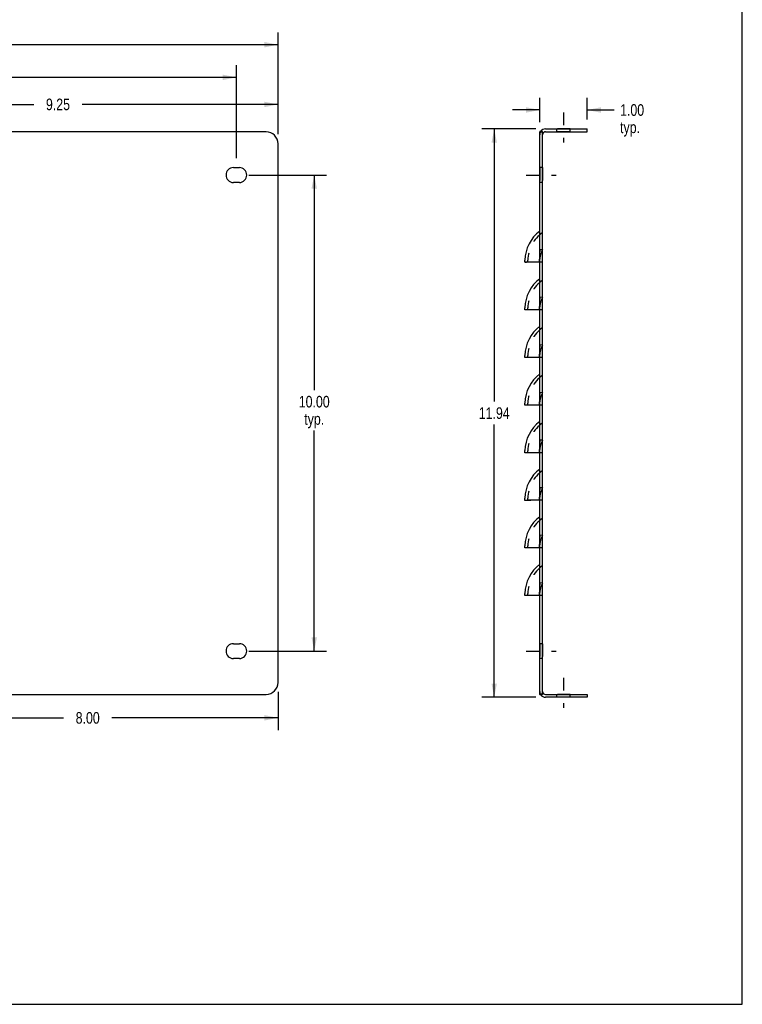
# Model space of a CAD drawing. Header units: inches. Extents: x 0 to 48.6, y 0 to 31.4.
# Tile 3 of 4: x 33.4 to 48.6, y 0 to 20.7. Entities that reach past the tile are written whole.
import ezdxf

# ---------------------------------------------------------------- set-up
doc = ezdxf.new("R2010")
doc.units = ezdxf.units.IN
doc.header["$LTSCALE"] = 2.671429
doc.header["$MEASUREMENT"] = 0
doc.linetypes.add('DASHED', pattern=[0.2, 0.1, -0.1])
doc.linetypes.add('HIDDEN', pattern=[0.2, 0.1, -0.1])
doc.layers.get('0').update_dxf_attribs({"linetype": 'CONTINUOUS'})
for name, color, linetype in [('02___PRT_ALL_AXES', 7, 'CONTINUOUS'), ('DEFAULT_2', 8, 'HIDDEN'), ('DIMENSIONS', 7, 'CONTINUOUS')]:
    doc.layers.add(name, color=color, linetype=linetype)
doc.styles.get("Standard").update_dxf_attribs({"font": 'txt', "width": 0.8})
doc.dimstyles.new('DIMSTYLE_1', dxfattribs={"dimtxt": 0.242857, "dimasz": 0.285714, "dimexe": 0.09, "dimexo": 0.07, "dimgap": 0.0425, "dimtad": 0, "dimtih": 1, "dimtoh": 1, "dimzin": 4, "dimdsep": 46, "dimtxsty": 'Standard', "dimblk": '_FILLED', "dimblk1": '_FILLED', "dimblk2": '_FILLED', "dimcen": 0.09, "dimadec": 0, "dimazin": 0, "dimtfac": 1, "dimtofl": 0, "dimtmove": 0, "dimatfit": 3, "dimldrblk": '_FILLED', "dimfxl": 0, "dimtolj": 1, "dimtzin": 4, "dimarcsym": 0})

# ---------------------------------------------------------------- blocks, each defined once
blk = doc.blocks.new('_FILLED')
at = {"color": 0, "linetype": 'ByBlock'}
blk.add_solid([(0, 0), (-1, 0.2), (-1, -0.2)], dxfattribs=at)
blk = doc.blocks.new('*D1')
at = {"layer": 'DIMENSIONS', "color": 2, "linetype": 'Continuous'}
for p, q in [((3.063, 18.278), (3.063, 20.415)), ((38.813, 18.278), (38.813, 20.415)), ((3.063, 20.158), (20.331, 20.158)), ((38.813, 20.158), (21.545, 20.158))]:
    blk.add_line(p, q, dxfattribs=at)
at = {"layer": 'DIMENSIONS', "color": 2, "linetype": 'Continuous', "xscale": 0.2857142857, "yscale": 0.2857142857, "zscale": 0.2857142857, "rotation": 180}
blk.add_blockref('_FILLED', (3.063, 20.158), dxfattribs=at)
at = {"layer": 'DIMENSIONS', "color": 2, "linetype": 'Continuous', "xscale": 0.2857142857, "yscale": 0.2857142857, "zscale": 0.2857142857}
blk.add_blockref('_FILLED', (38.813, 20.158), dxfattribs=at)
at = {"layer": 'DIMENSIONS', "color": 2, "linetype": 'Continuous', "insert": (20.938, 20.28), "char_height": 0.2429, "width": 0.97143, "attachment_point": 2, "line_spacing_factor": 0.9}
blk.add_mtext('35.75', dxfattribs=at)
blk = doc.blocks.new('*D2')
at = {"layer": 'DIMENSIONS', "color": 2, "linetype": 'Continuous'}
for p, q in [((44.233, 18.388), (43.099, 18.388)), ((43.357, 18.388), (43.357, 12.663)), ((43.357, 6.451), (43.357, 12.177)), ((44.233, 6.451), (43.099, 6.451))]:
    blk.add_line(p, q, dxfattribs=at)
at = {"layer": 'DIMENSIONS', "color": 2, "linetype": 'Continuous', "xscale": 0.2857142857, "yscale": 0.2857142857, "zscale": 0.2857142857}
for p, rotation in [((43.357, 18.388), 90), ((43.357, 6.451), 270)]:
    blk.add_blockref('_FILLED', p, dxfattribs=dict(at, rotation=rotation))
at = {"layer": 'DIMENSIONS', "color": 2, "linetype": 'Continuous', "insert": (43.357, 12.541), "char_height": 0.2429, "width": 0.97143, "attachment_point": 2, "line_spacing_factor": 0.9}
blk.add_mtext('11.94', dxfattribs=at)
blk = doc.blocks.new('*D3')
at = {"layer": 'DIMENSIONS', "color": 2, "linetype": 'Continuous'}
for p, q in [((29.563, 18.588), (29.563, 19.162)), ((38.813, 18.278), (38.813, 19.162)), ((29.563, 18.904), (33.678, 18.904)), ((38.813, 18.904), (34.698, 18.904))]:
    blk.add_line(p, q, dxfattribs=at)
at = {"layer": 'DIMENSIONS', "color": 2, "linetype": 'Continuous', "xscale": 0.2857142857, "yscale": 0.2857142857, "zscale": 0.2857142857, "rotation": 180}
blk.add_blockref('_FILLED', (29.563, 18.904), dxfattribs=at)
at = {"layer": 'DIMENSIONS', "color": 2, "linetype": 'Continuous', "xscale": 0.2857142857, "yscale": 0.2857142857, "zscale": 0.2857142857}
blk.add_blockref('_FILLED', (38.813, 18.904), dxfattribs=at)
at = {"layer": 'DIMENSIONS', "color": 2, "linetype": 'Continuous', "insert": (34.188, 19.026), "char_height": 0.2429, "width": 0.77714, "attachment_point": 2, "line_spacing_factor": 0.9}
blk.add_mtext('9.25', dxfattribs=at)
blk = doc.blocks.new('*D6')
at = {"layer": 'DIMENSIONS', "color": 2, "linetype": 'Continuous'}
for p, q in [((38.813, 6.561), (38.813, 5.761)), ((30.813, 6.251), (30.813, 5.761)), ((30.813, 6.018), (34.303, 6.018)), ((38.813, 6.018), (35.323, 6.018))]:
    blk.add_line(p, q, dxfattribs=at)
at = {"layer": 'DIMENSIONS', "color": 2, "linetype": 'Continuous', "xscale": 0.2857142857, "yscale": 0.2857142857, "zscale": 0.2857142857, "rotation": 180}
blk.add_blockref('_FILLED', (30.813, 6.018), dxfattribs=at)
at = {"layer": 'DIMENSIONS', "color": 2, "linetype": 'Continuous', "xscale": 0.2857142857, "yscale": 0.2857142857, "zscale": 0.2857142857}
blk.add_blockref('_FILLED', (38.813, 6.018), dxfattribs=at)
at = {"layer": 'DIMENSIONS', "color": 2, "linetype": 'Continuous', "insert": (34.813, 6.139), "char_height": 0.2429, "width": 0.77714, "attachment_point": 2, "line_spacing_factor": 0.9}
blk.add_mtext('8.00', dxfattribs=at)
blk = doc.blocks.new('*D7')
at = {"layer": 'DIMENSIONS', "color": 2, "linetype": 'Continuous'}
for p, q in [((44.313, 18.528), (44.313, 19.044)), ((45.313, 18.588), (45.313, 19.044)), ((44.313, 18.787), (43.742, 18.787)), ((45.313, 18.787), (45.881, 18.787))]:
    blk.add_line(p, q, dxfattribs=at)
at = {"layer": 'DIMENSIONS', "color": 2, "linetype": 'Continuous', "xscale": 0.2857142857, "yscale": 0.2857142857, "zscale": 0.2857142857}
blk.add_blockref('_FILLED', (44.313, 18.787), dxfattribs=at)
at = {"layer": 'DIMENSIONS', "color": 2, "linetype": 'Continuous', "xscale": 0.2857142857, "yscale": 0.2857142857, "zscale": 0.2857142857, "rotation": 180}
blk.add_blockref('_FILLED', (45.313, 18.787), dxfattribs=at)
at = {"layer": 'DIMENSIONS', "color": 2, "linetype": 'Continuous', "insert": (46.002, 18.908), "char_height": 0.2429, "width": 0.77714, "attachment_point": 1, "line_spacing_factor": 0.9}
blk.add_mtext('1.00\\Ptyp.', dxfattribs=at)
blk = doc.blocks.new('*D10')
at = {"layer": 'DIMENSIONS', "color": 2, "linetype": 'Continuous'}
for p, q in [((38.201, 17.42), (39.831, 17.42)), ((39.574, 17.42), (39.574, 12.903)), ((39.574, 7.42), (39.574, 12.053)), ((38.201, 7.42), (39.831, 7.42))]:
    blk.add_line(p, q, dxfattribs=at)
at = {"layer": 'DIMENSIONS', "color": 2, "linetype": 'Continuous', "xscale": 0.2857142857, "yscale": 0.2857142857, "zscale": 0.2857142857}
for p, rotation in [((39.574, 17.42), 90), ((39.574, 7.42), 270)]:
    blk.add_blockref('_FILLED', p, dxfattribs=dict(at, rotation=rotation))
at = {"layer": 'DIMENSIONS', "color": 2, "linetype": 'Continuous', "insert": (39.574, 12.781), "char_height": 0.2429, "width": 0.97143, "attachment_point": 2, "line_spacing_factor": 0.9}
blk.add_mtext('10.00\\Ptyp.', dxfattribs=at)
blk = doc.blocks.new('*D19')
at = {"color": 2, "linetype": 'Continuous'}
for p, q in [((3.938, 17.776), (3.938, 19.729)), ((37.938, 17.776), (37.938, 19.729)), ((3.938, 19.472), (20.331, 19.472)), ((37.938, 19.472), (21.545, 19.472))]:
    blk.add_line(p, q, dxfattribs=at)
at = {"color": 2, "linetype": 'Continuous', "xscale": 0.2857142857, "yscale": 0.2857142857, "zscale": 0.2857142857, "rotation": 180}
blk.add_blockref('_FILLED', (3.938, 19.472), dxfattribs=at)
at = {"color": 2, "linetype": 'Continuous', "xscale": 0.2857142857, "yscale": 0.2857142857, "zscale": 0.2857142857}
blk.add_blockref('_FILLED', (37.938, 19.472), dxfattribs=at)
at = {"color": 2, "linetype": 'Continuous', "insert": (20.938, 19.593), "char_height": 0.2429, "width": 0.97143, "attachment_point": 2, "line_spacing_factor": 0.9}
blk.add_mtext('34.00', dxfattribs=at)

msp = doc.modelspace()

# ---------------------------------------------------------------- linework, layer by layer
at = {"color": 7, "linetype": 'Continuous'}
for p, q in [((48.571, 0), (48.571, 31.429)), ((44.373, 18.328), (44.313, 18.328)), ((44.342, 18.347), (44.353, 18.338)), ((44.373, 6.511), (44.373, 18.328)), ((44.433, 18.328), (45.313, 18.328)), ((45.313, 18.328), (45.313, 18.388)), ((44.373, 6.511), (44.313, 6.511)), ((44.342, 6.493), (44.352, 6.501)), ((44.433, 6.511), (45.313, 6.511)), ((45.313, 6.511), (45.313, 6.451)), ((0, 0), (48.571, 0))]:
    msp.add_line(p, q, dxfattribs=at)
at = {"color": 3, "linetype": 'Continuous'}
for p, q in [((38.563, 18.328), (29.589, 18.328)), ((44.313, 6.511), (44.313, 18.328)), ((44.338, 18.344), (44.334, 18.341)), ((44.342, 18.347), (44.338, 18.344)), ((44.433, 18.388), (45.313, 18.388)), ((38.813, 6.761), (38.813, 18.078)), ((44.001, 15.587), (44.001, 15.631)), ((44.311, 15.588), (44.128, 15.587)), ((44.001, 14.587), (44.001, 14.631)), ((44.311, 14.588), (44.128, 14.587)), ((44.001, 13.587), (44.001, 13.631)), ((44.311, 13.588), (44.128, 13.587)), ((44.001, 12.587), (44.001, 12.631)), ((44.311, 12.588), (44.128, 12.587)), ((44.001, 11.587), (44.001, 11.631)), ((44.311, 11.588), (44.128, 11.587)), ((44.001, 10.587), (44.001, 10.631)), ((44.311, 10.588), (44.128, 10.587)), ((44.001, 9.587), (44.001, 9.631)), ((44.311, 9.588), (44.128, 9.587)), ((44.001, 8.587), (44.001, 8.631)), ((44.311, 8.588), (44.128, 8.587)), ((30.839, 6.511), (38.563, 6.511)), ((44.338, 6.496), (44.334, 6.498)), ((44.342, 6.493), (44.338, 6.496)), ((45.313, 6.451), (44.433, 6.451))]:
    msp.add_line(p, q, dxfattribs=at)
for points in [[(44.334, 18.341), (44.329, 18.339), (44.324, 18.337), (44.32, 18.335), (44.316, 18.333), (44.314, 18.331)], [(44.128, 15.587), (44.035, 15.586), (44.016, 15.586), (44.005, 15.587), (44.001, 15.587)], [(44.128, 14.587), (44.035, 14.586), (44.016, 14.586), (44.005, 14.587), (44.001, 14.587)], [(44.128, 13.587), (44.035, 13.586), (44.016, 13.586), (44.005, 13.587), (44.001, 13.587)], [(44.128, 12.587), (44.035, 12.586), (44.016, 12.586), (44.005, 12.587), (44.001, 12.587)], [(44.128, 11.587), (44.035, 11.586), (44.016, 11.586), (44.005, 11.587), (44.001, 11.587)], [(44.128, 10.587), (44.035, 10.586), (44.016, 10.586), (44.005, 10.587), (44.001, 10.587)], [(44.128, 9.587), (44.035, 9.586), (44.016, 9.586), (44.005, 9.587), (44.001, 9.587)], [(44.128, 8.587), (44.035, 8.586), (44.016, 8.586), (44.005, 8.587), (44.001, 8.587)], [(44.334, 6.498), (44.329, 6.5), (44.324, 6.502), (44.32, 6.504), (44.316, 6.506), (44.314, 6.508)]]:
    msp.add_lwpolyline(points, dxfattribs=at)
at = {"color": 7, "linetype": 'Continuous'}
for points in [[(44.388, 18.308), (44.388, 18.309), (44.386, 18.311), (44.384, 18.313), (44.381, 18.316), (44.379, 18.319), (44.376, 18.322), (44.374, 18.325)], [(44.379, 18.315), (44.38, 18.315), (44.38, 18.314), (44.379, 18.315), (44.378, 18.316)], [(44.388, 6.532), (44.388, 6.531), (44.386, 6.529), (44.384, 6.527), (44.381, 6.524), (44.379, 6.521), (44.376, 6.518), (44.374, 6.514)]]:
    msp.add_lwpolyline(points, dxfattribs=at)
at = {"color": 3, "linetype": 'Continuous'}
for centre, radius, start, end in [((38.563, 18.078), 0.25, 0, 90), ((44.433, 18.268), 0.12, 90, 146.0382), ((44.801, 15.609), 0.8, 127.5623, 178.4272), ((44.801, 14.609), 0.8, 127.5623, 178.4272), ((44.801, 13.609), 0.8, 127.5623, 178.4272), ((44.801, 12.609), 0.8, 127.5623, 178.4272), ((44.801, 11.609), 0.8, 127.5623, 178.4272), ((44.801, 10.609), 0.8, 127.5623, 178.4272), ((44.801, 9.609), 0.8, 127.5623, 178.4272), ((44.801, 8.609), 0.8, 127.5623, 178.4272), ((38.563, 6.761), 0.25, 270, 360), ((44.433, 6.571), 0.12, 213.9618, 270)]:
    msp.add_arc(centre, radius, start, end, dxfattribs=at)
at = {"color": 7, "linetype": 'Continuous'}
for centre, start, end in [((44.433, 18.268), 90, 159.6051), ((44.433, 6.571), 200.3949, 270)]:
    msp.add_arc(centre, 0.06, start, end, dxfattribs=at)
at = {"layer": '02___PRT_ALL_AXES', "color": 2, "linetype": 'DASHED'}
for p, q in [((44.813, 18.734), (44.813, 18.103)), ((44.027, 17.42), (44.659, 17.42)), ((44.027, 7.42), (44.659, 7.42)), ((44.813, 6.857), (44.813, 6.225))]:
    msp.add_line(p, q, dxfattribs=at)
at = {"layer": '02___PRT_ALL_AXES', "color": 8, "linetype": 'HIDDEN'}
for p, q in [((44.673, 18.328), (44.673, 18.388)), ((44.954, 18.388), (44.673, 18.388)), ((44.954, 18.328), (44.673, 18.328)), ((44.954, 18.328), (44.954, 18.388)), ((44.313, 17.576), (44.313, 17.263)), ((44.373, 17.576), (44.313, 17.576)), ((44.373, 17.576), (44.373, 17.263)), ((44.373, 17.263), (44.313, 17.263)), ((44.373, 7.576), (44.313, 7.576)), ((44.313, 7.576), (44.313, 7.263)), ((44.373, 7.576), (44.373, 7.263)), ((44.373, 7.263), (44.313, 7.263)), ((44.954, 6.511), (44.673, 6.511)), ((44.673, 6.451), (44.673, 6.511)), ((44.954, 6.451), (44.673, 6.451)), ((44.954, 6.451), (44.954, 6.511))]:
    msp.add_line(p, q, dxfattribs=at)
at = {"layer": '02___PRT_ALL_AXES', "color": 3, "linetype": 'Continuous'}
for p, q in [((37.876, 17.576), (38.001, 17.576)), ((38.001, 17.263), (37.876, 17.263)), ((37.876, 7.576), (38.001, 7.576)), ((38.001, 7.263), (37.876, 7.263))]:
    msp.add_line(p, q, dxfattribs=at)
for centre, start, end in [((37.876, 17.42), 90, 270), ((38.001, 17.42), 270, 90), ((37.876, 7.42), 90, 270), ((38.001, 7.42), 270, 90)]:
    msp.add_arc(centre, 0.156, start, end, dxfattribs=at)
at = {"layer": 'DEFAULT_2', "color": 8, "linetype": 'HIDDEN'}
for p, q in [((44.314, 18.331), (44.313, 18.328)), ((44.344, 18.328), (44.343, 18.329)), ((44.353, 18.338), (44.388, 18.308)), ((44.374, 18.325), (44.373, 18.328)), ((44.318, 15.811), (44.313, 15.852)), ((44.313, 15.852), (44.317, 15.809)), ((44.373, 15.848), (44.313, 15.852)), ((44.317, 15.728), (44.314, 15.682)), ((44.319, 15.77), (44.317, 15.725)), ((44.319, 15.767), (44.318, 15.811)), ((44.061, 15.588), (44.001, 15.587)), ((44.061, 15.588), (44.061, 15.63)), ((44.311, 15.588), (44.061, 15.588)), ((44.312, 15.636), (44.311, 15.588)), ((44.311, 15.588), (44.312, 15.619)), ((44.311, 15.619), (44.311, 15.617)), ((44.311, 15.588), (44.311, 15.617)), ((44.312, 15.636), (44.314, 15.684)), ((44.312, 15.619), (44.312, 15.638)), ((44.373, 15.588), (44.313, 15.588)), ((44.313, 14.852), (44.317, 14.809)), ((44.373, 14.848), (44.313, 14.852)), ((44.317, 14.728), (44.314, 14.682)), ((44.319, 14.77), (44.317, 14.725)), ((44.061, 14.588), (44.001, 14.587)), ((44.061, 14.588), (44.061, 14.63)), ((44.311, 14.588), (44.061, 14.588)), ((44.312, 14.636), (44.311, 14.588)), ((44.311, 14.588), (44.312, 14.619)), ((44.311, 14.619), (44.311, 14.617)), ((44.311, 14.588), (44.311, 14.617)), ((44.312, 14.636), (44.314, 14.684)), ((44.312, 14.619), (44.312, 14.638)), ((44.373, 14.588), (44.313, 14.588)), ((44.312, 13.636), (44.314, 13.684)), ((44.313, 13.852), (44.317, 13.809)), ((44.373, 13.848), (44.313, 13.852)), ((44.317, 13.728), (44.314, 13.682)), ((44.319, 13.77), (44.317, 13.725)), ((44.061, 13.588), (44.001, 13.587)), ((44.061, 13.588), (44.061, 13.63)), ((44.311, 13.588), (44.061, 13.588)), ((44.312, 13.636), (44.311, 13.588)), ((44.311, 13.588), (44.312, 13.619)), ((44.311, 13.619), (44.311, 13.617)), ((44.311, 13.588), (44.311, 13.617)), ((44.312, 13.619), (44.312, 13.638)), ((44.373, 13.588), (44.313, 13.588)), ((44.313, 12.852), (44.317, 12.809)), ((44.373, 12.848), (44.313, 12.852)), ((44.061, 12.588), (44.061, 12.63)), ((44.312, 12.636), (44.311, 12.588)), ((44.311, 12.588), (44.312, 12.619)), ((44.311, 12.619), (44.311, 12.617)), ((44.312, 12.636), (44.314, 12.684)), ((44.312, 12.619), (44.312, 12.638)), ((44.317, 12.728), (44.314, 12.682)), ((44.319, 12.77), (44.317, 12.725)), ((44.061, 12.588), (44.001, 12.587)), ((44.311, 12.588), (44.061, 12.588)), ((44.311, 12.588), (44.311, 12.617)), ((44.373, 12.588), (44.313, 12.588)), ((44.313, 11.852), (44.317, 11.809)), ((44.373, 11.848), (44.313, 11.852)), ((44.061, 11.588), (44.001, 11.587)), ((44.061, 11.588), (44.061, 11.63)), ((44.311, 11.588), (44.061, 11.588)), ((44.312, 11.636), (44.311, 11.588)), ((44.311, 11.588), (44.312, 11.619)), ((44.311, 11.619), (44.311, 11.617)), ((44.311, 11.588), (44.311, 11.617)), ((44.312, 11.636), (44.314, 11.684)), ((44.312, 11.619), (44.312, 11.638)), ((44.373, 11.588), (44.313, 11.588)), ((44.317, 11.728), (44.314, 11.682)), ((44.319, 11.77), (44.317, 11.725)), ((44.373, 10.848), (44.313, 10.852)), ((44.313, 10.852), (44.317, 10.809)), ((44.319, 10.77), (44.317, 10.725)), ((44.061, 10.588), (44.001, 10.587)), ((44.061, 10.588), (44.061, 10.63)), ((44.311, 10.588), (44.061, 10.588)), ((44.312, 10.636), (44.311, 10.588)), ((44.311, 10.588), (44.312, 10.619)), ((44.311, 10.619), (44.311, 10.617)), ((44.311, 10.588), (44.311, 10.617)), ((44.312, 10.636), (44.314, 10.684)), ((44.312, 10.619), (44.312, 10.638)), ((44.373, 10.588), (44.313, 10.588)), ((44.317, 10.728), (44.314, 10.682)), ((44.373, 9.848), (44.313, 9.852)), ((44.313, 9.852), (44.317, 9.809)), ((44.317, 9.728), (44.314, 9.682)), ((44.319, 9.77), (44.317, 9.725)), ((44.061, 9.588), (44.001, 9.587)), ((44.061, 9.588), (44.061, 9.63)), ((44.311, 9.588), (44.061, 9.588)), ((44.312, 9.636), (44.311, 9.588)), ((44.311, 9.588), (44.312, 9.619)), ((44.311, 9.619), (44.311, 9.617)), ((44.311, 9.588), (44.311, 9.617)), ((44.312, 9.636), (44.314, 9.684)), ((44.312, 9.619), (44.312, 9.638)), ((44.373, 9.588), (44.313, 9.588)), ((44.373, 8.848), (44.313, 8.852)), ((44.313, 8.852), (44.317, 8.809)), ((44.317, 8.728), (44.314, 8.682)), ((44.319, 8.77), (44.317, 8.725)), ((44.061, 8.588), (44.001, 8.587)), ((44.061, 8.588), (44.061, 8.63)), ((44.311, 8.588), (44.061, 8.588)), ((44.312, 8.636), (44.311, 8.588)), ((44.311, 8.588), (44.312, 8.619)), ((44.311, 8.619), (44.311, 8.617)), ((44.311, 8.588), (44.311, 8.617)), ((44.312, 8.636), (44.314, 8.684)), ((44.312, 8.619), (44.312, 8.638)), ((44.373, 8.588), (44.313, 8.588)), ((44.314, 6.508), (44.313, 6.511)), ((44.352, 6.501), (44.388, 6.532)), ((44.374, 6.514), (44.373, 6.511))]:
    msp.add_line(p, q, dxfattribs=at)
for points in [[(44.343, 18.329), (44.343, 18.329), (44.343, 18.329), (44.344, 18.328), (44.346, 18.328), (44.348, 18.328), (44.35, 18.327), (44.352, 18.327), (44.354, 18.326), (44.356, 18.325), (44.359, 18.325), (44.361, 18.324), (44.363, 18.323), (44.366, 18.322), (44.368, 18.321), (44.37, 18.32), (44.372, 18.319), (44.374, 18.318), (44.376, 18.317), (44.378, 18.316), (44.379, 18.315)], [(44.319, 14.767), (44.318, 14.811), (44.313, 14.852)], [(44.319, 13.767), (44.318, 13.811), (44.313, 13.852)], [(44.319, 12.767), (44.318, 12.811), (44.313, 12.852)], [(44.319, 11.767), (44.318, 11.811), (44.313, 11.852)], [(44.319, 10.767), (44.318, 10.811), (44.313, 10.852)], [(44.319, 9.767), (44.318, 9.811), (44.313, 9.852)], [(44.319, 8.767), (44.318, 8.811), (44.313, 8.852)], [(44.38, 6.525), (44.379, 6.525), (44.377, 6.524), (44.376, 6.522), (44.374, 6.521), (44.372, 6.52), (44.37, 6.519), (44.367, 6.518), (44.365, 6.517), (44.363, 6.516), (44.36, 6.516), (44.358, 6.515), (44.356, 6.514), (44.354, 6.513), (44.352, 6.513), (44.349, 6.512), (44.347, 6.512), (44.345, 6.511), (44.344, 6.511), (44.343, 6.511)], [(44.343, 6.511), (44.343, 6.511), (44.343, 6.511), (44.344, 6.511)], [(44.379, 6.524), (44.38, 6.525), (44.38, 6.525)]]:
    msp.add_lwpolyline(points, dxfattribs=at)
for centre, radius, start, end in [((44.433, 18.268), 0.12, 146.0382, 180), ((44.433, 18.268), 0.06, 159.6051, 180), ((44.801, 15.609), 0.74, 125.308, 178.3647), ((44.801, 15.609), 0.49, 150.792, 182.4701), ((44.801, 14.609), 0.74, 125.308, 178.3647), ((44.801, 14.609), 0.49, 150.792, 182.4701), ((44.801, 13.609), 0.74, 125.308, 178.3647), ((44.801, 13.609), 0.49, 150.792, 182.4701), ((44.801, 12.609), 0.74, 125.308, 178.3647), ((44.801, 12.609), 0.49, 150.792, 182.4701), ((44.801, 11.609), 0.74, 125.308, 178.3647), ((44.801, 11.609), 0.49, 150.792, 182.4701), ((44.801, 10.609), 0.74, 125.308, 178.3647), ((44.801, 10.609), 0.49, 150.792, 182.4701), ((44.801, 9.609), 0.74, 125.308, 178.3647), ((44.801, 9.609), 0.49, 150.792, 182.4701), ((44.801, 8.609), 0.74, 125.308, 178.3647), ((44.801, 8.609), 0.49, 150.792, 182.4701), ((44.433, 6.571), 0.12, 180, 213.9618), ((44.433, 6.571), 0.06, 180, 200.3949)]:
    msp.add_arc(centre, radius, start, end, dxfattribs=at)

# ---------------------------------------------------------------- dimensions: what is measured, and where the dimension line sits
at = {"color": 2, "linetype": 'Continuous'}
dim = msp.add_linear_dim(base=(37.938, 19.472), p1=(3.938, 17.706), p2=(37.938, 17.706), dimstyle='DIMSTYLE_1', dxfattribs=at)
dim.commit()
dim.dimension.update_dxf_attribs({"geometry": '*D19', "text_midpoint": (20.938, 19.472), "dimtype": 160})
at = {"layer": 'DIMENSIONS', "color": 2, "linetype": 'Continuous'}
dim = msp.add_linear_dim(base=(38.813, 20.158), p1=(3.063, 18.208), p2=(38.813, 18.208), dimstyle='DIMSTYLE_1', dxfattribs=at)
dim.commit()
dim.dimension.update_dxf_attribs({"geometry": '*D1', "text_midpoint": (20.938, 20.158), "dimtype": 160})
for base, p1, p2, angle, picture, middle in [((29.563, 18.904), (38.813, 18.208), (29.563, 18.518), 180, '*D3', (34.188, 18.904)), ((43.357, 18.388), (44.303, 6.451), (44.303, 18.388), 90, '*D2', (43.357, 12.42)), ((30.813, 6.018), (38.813, 6.631), (30.813, 5.691), 180, '*D6', (34.813, 6.018))]:
    dim = msp.add_linear_dim(base=base, p1=p1, p2=p2, angle=angle, dimstyle='DIMSTYLE_1', dxfattribs=at)
    dim.commit()
    dim.dimension.update_dxf_attribs({"geometry": picture, "text_midpoint": middle, "dimtype": 160})
dim = msp.add_linear_dim(base=(45.313, 18.787), p1=(44.313, 18.458), p2=(45.313, 19.114), text='<>\\Ptyp.', dimstyle='DIMSTYLE_1', dxfattribs=at)
dim.commit()
dim.dimension.update_dxf_attribs({"geometry": '*D7', "text_midpoint": (46.391, 18.605), "dimtype": 160})
dim = msp.add_linear_dim(base=(39.574, 17.42), p1=(38.131, 7.42), p2=(38.131, 17.42), angle=90, text='<>\\Ptyp.', dimstyle='DIMSTYLE_1', dxfattribs=at)
dim.commit()
dim.dimension.update_dxf_attribs({"geometry": '*D10', "text_midpoint": (39.574, 12.478), "dimtype": 160})

doc.saveas('drawing.dxf')
